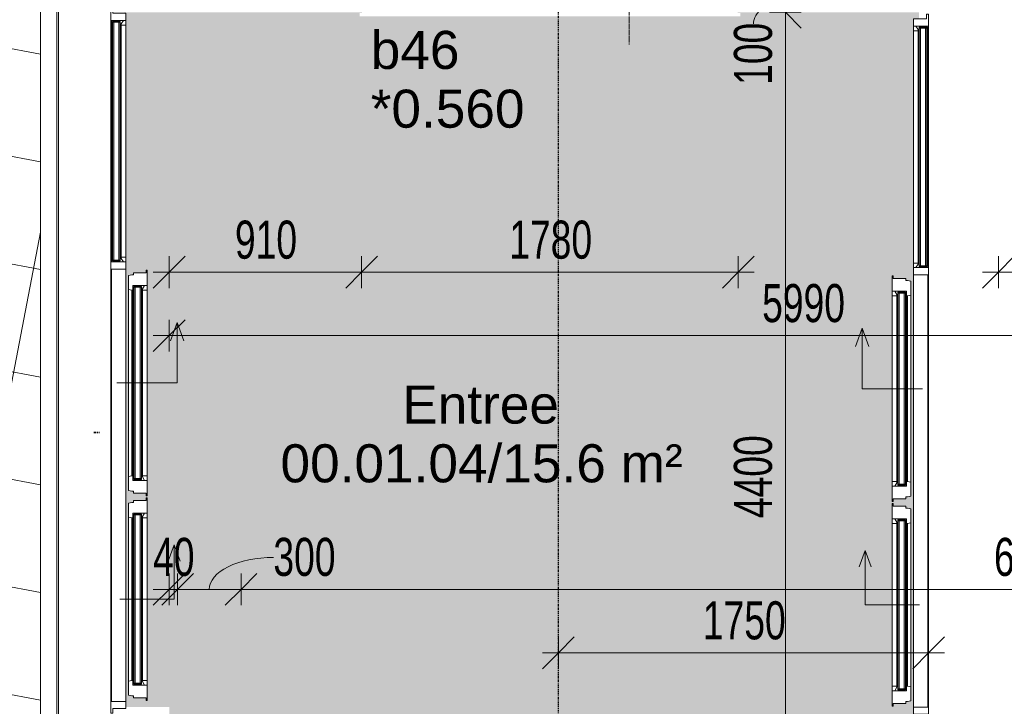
# Model space of a CAD drawing. Header units: millimetres. Extents: x -80560 to 110805, y -11020 to 52719.
# Tile 22 of 152: x 37749 to 42402, y 36368 to 39614. Entities that reach past the tile are written whole.
import ezdxf

# ---------------------------------------------------------------- set-up
doc = ezdxf.new("R2010")
doc.units = ezdxf.units.MM
for name, pattern in [('CENTER2', [20, 8, -4, 4, -4]), ('DASHDOT2', [8, 4, -2, 0, -2]), ('DASHED2', [6, 4, -2]), ('DASHED2-1', [3, 2, -1])]:
    doc.linetypes.add(name, pattern=pattern)
for name, color, linetype, lineweight in [('A-ANNO-DIMS', 211, 'Continuous', 9), ('A-ANNO-DIMS-100', 211, 'Continuous', 9), ('A-AREA-IDEN', 2, 'Continuous', 9), ('A-DETL', 90, 'Continuous', 18), ('A-DETL-HDLN', 90, 'DASHED2', 18), ('A-DETL-MBND', 5, 'Continuous', 18), ('A-DOOR', 31, 'Continuous', 18), ('A-DOOR-FRAM', 31, 'Continuous', 18), ('A-FLOR', 192, 'Continuous', 18), ('A-FLOR-OVHD', 1, 'DASHED2-1', 18), ('A-FLOR-PATT', 8, 'Continuous', 18), ('A-GENM', 13, 'Continuous', 18), ('A-GLAZ', 151, 'Continuous', 18), ('A-GLAZ-IDEN', 152, 'Continuous', 18), ('A-GLAZ-SILL', 1, 'Continuous', 18), ('S-GRID', 1, 'Continuous', 9)]:
    doc.layers.add(name, color=color, linetype=linetype, lineweight=lineweight)
doc.styles.add('Arial', font='arial.ttf', dxfattribs={"height": 180})
doc.styles.add('Arial_6', font='arial.ttf', dxfattribs={"width": 0.7, "height": 180})
doc.dimstyles.new('n3o_1_8', dxfattribs={"dimscale": 304.8, "dimtxt": 183.646692, "dimasz": 0.492126, "dimexe": 0.246063, "dimexo": 0.0625, "dimgap": 0.032808, "dimtad": 1, "dimdec": 0, "dimdsep": 46, "dimtxsty": 'Arial_6', "dimblk1": 'OBLIQUE', "dimblk2": 'OBLIQUE', "dimsah": 1, "dimcen": 0.09, "dimdle": 0.246063, "dimazin": 0, "dimtfac": 1, "dimtdec": 4, "dimtix": 1, "dimtmove": 0, "dimatfit": 3, "dimfxl": 0.246063, "dimfxlon": 1, "dimtvp": 1, "dimtolj": 1, "dimtzin": 0, "dimarcsym": 2})
doc.dimstyles.new('n3o_1_8_1', dxfattribs={"dimscale": 304.8, "dimtxt": 183.646692, "dimasz": 0.492126, "dimexe": 0.246063, "dimexo": 0.0625, "dimgap": 0.032808, "dimtad": 1, "dimdec": 0, "dimdsep": 46, "dimtxsty": 'Arial_6', "dimblk1": 'OBLIQUE', "dimblk2": 'OBLIQUE', "dimsah": 1, "dimcen": 0.09, "dimdle": 0.246063, "dimazin": 0, "dimtfac": 1, "dimtdec": 4, "dimtix": 1, "dimtmove": 2, "dimatfit": 3, "dimfxl": 0.246063, "dimfxlon": 1, "dimtvp": 1, "dimtolj": 1, "dimtzin": 0, "dimarcsym": 2})
doc.dimstyles.new('n3o_1_8_2', dxfattribs={"dimscale": 304.8, "dimtxt": 183.646692, "dimasz": 0.492126, "dimexe": 0.246063, "dimexo": 0.0625, "dimgap": 0.032808, "dimtad": 1, "dimdec": 0, "dimdsep": 46, "dimtxsty": 'Arial_6', "dimblk1": 'OBLIQUE', "dimblk2": 'OBLIQUE', "dimsah": 1, "dimcen": 0.09, "dimdle": 0.246063, "dimazin": 0, "dimtfac": 1, "dimtdec": 4, "dimtix": 1, "dimtmove": 1, "dimatfit": 3, "dimfxl": 0.246063, "dimfxlon": 1, "dimtvp": 1, "dimtolj": 1, "dimtzin": 0, "dimarcsym": 2})
doc.dimstyles.new('n3o_1_8_3', dxfattribs={"dimscale": 304.8, "dimtxt": 183.646692, "dimasz": 0.492126, "dimexe": 0.246063, "dimexo": 0.0625, "dimgap": 0.032808, "dimtad": 1, "dimdec": 0, "dimdsep": 46, "dimtxsty": 'Arial_6', "dimblk1": 'OBLIQUE', "dimblk2": 'OBLIQUE', "dimsah": 1, "dimcen": 0.09, "dimdle": 0.246063, "dimazin": 0, "dimtfac": 1, "dimtdec": 4, "dimtix": 1, "dimtmove": 0, "dimatfit": 3, "dimfxl": 0.246063, "dimfxlon": 1, "dimtvp": 1, "dimtolj": 1, "dimtzin": 0, "dimarcsym": 2})

# ---------------------------------------------------------------- blocks, each defined once
blk = doc.blocks.new('Leonardo College_EHA_1489_R18_CF_situatie_2020_rvt-1-DO_00 begane grond')
at = {"layer": 'A-FLOR-PATT', "lineweight": 9}
h = blk.add_hatch(dxfattribs=at)
h.set_pattern_fill('FP_25', color=43, style=0, pattern_type=2)
h.set_pattern_definition([(169.149, (24084.14, 38525.2), (-94.128, -491.06), []), (259.149, (24084.14, 38525.2), (491.06, -94.128), [])])
h.paths.add_polyline_path([(14151.7, 9821), (14151.7, 34634), (13184, 34634), (13184, 34771), (12951.7, 34771), (12951.7, 48157), (13184, 48157), (13184, 48216), (18550, 48216), (18550, 48157), (19450, 48157), (19450, 48216), (19700, 48216), (19700, 48157), (20600, 48157), (20600, 48216), (21650, 48216), (21650, 48157), (22550, 48157), (22550, 48216), (23000, 48216), (23000, 48157), (24100, 48157), (24100, 48216), (26625, 48216), (26625, 48202), (26650, 48201.5), (26650, 48157), (28000, 48157), (28000, 48202), (28025, 48202), (28025, 48216), (29775, 48216), (29775, 48202), (29800, 48201), (29800, 48157), (29805, 48157), (29805, 48201), (29825, 48201), (29825, 48166.5), (31125, 48166.5), (31125, 48201), (31145, 48201), (31145, 48157), (31150, 48157), (31150, 48202), (31175, 48202), (31175, 48216), (32800, 48216), (32800, 48157), (33630.7, 48157), (33630.7, 49580.6), (7590.2, 49580.6), (7590.2, 9821), (12289, 9821)], flags=0)
h.paths.add_polyline_path([(10632.4, 32055), (10632.4, 32075), (10622.4, 32075), (10622.4, 32055), (10282.4, 32055), (10282.4, 32075), (10272.4, 32075), (10272.4, 32055), (9932.4, 32055), (9932.4, 32075), (9922.4, 32075), (9922.4, 32055), (9582.4, 32055), (9582.4, 32075), (9572.4, 32075), (9572.4, 32055), (9232.4, 32055), (9232.4, 32075), (9222.4, 32075), (9222.4, 32055), (8882.4, 32055), (8882.4, 32075), (8877.4, 32075), (8877.4, 32655), (10977.4, 32655), (10977.4, 32075), (10972.4, 32075), (10972.4, 32055)], flags=0)
h.paths.add_polyline_path([(67959.7, 48157), (67959.7, 49580.6), (48811.5, 49580.6), (48807.2, 48216), (49300, 48216), (49300, 48157), (51100, 48157), (51100, 48216), (54550, 48216), (54550, 48157), (57250, 48157), (57250, 48216), (60400, 48216), (60400, 48157), (62200, 48157), (62200, 48216), (64450, 48216), (64450, 48157), (67499.3, 48157)], flags=0)
h.paths.add_polyline_path([(27719, 48165.9), (27719, 48210.9), (27991, 48210.9), (27991, 48165.9), (27853.6, 48165.9)], flags=0)
h.paths.add_polyline_path([(27266.3, 48165.9), (26659, 48165.9), (26659, 48210.9), (27711, 48210.9), (27711, 48165.9), (27559.9, 48165.9)], flags=0)
h.paths.add_polyline_path([(31120.2, 48171), (29829, 48171), (29829, 48201), (31120.2, 48201)], flags=0)
at = {"layer": 'A-DETL-MBND', "color": 254}
for p, q in [((13037.7, 39980.3), (13037.7, 34857)), ((13037.7, 34857), (13037.7, 39980.3))]:
    blk.add_line(p, q, dxfattribs=at)
at = {"layer": 'A-FLOR', "color": 7}
blk.add_line((12951.7, 34771), (12951.7, 48157), dxfattribs=at)
blk = doc.blocks.new('merk 3300 entree schuifpui - merk 3300 entree schuifpui-33769184-DO_00 begane grond')
at = {"layer": 'A-GLAZ'}
for p, q in [((-1588, 0), (-1666, 0)), ((-1666, 0), (-1666, -10)), ((-1588, -4), (-1588, 0)), ((411.97, 0), (411.97, -4)), ((489.97, 0), (411.97, 0)), ((489.97, -4), (489.97, 0)), ((1666, 0), (1588, 0)), ((1588, 0), (1588, -4)), ((1666, -10), (1666, 0)), ((-1666, -10), (-1644, -10)), ((-1644, -10), (-1644, -72)), ((-1610, -72), (-1610, -4)), ((-1610, -4), (-1588, -4)), ((411.97, -4), (433.97, -4)), ((433.97, -4), (433.97, -72)), ((467.97, -72), (467.97, -4)), ((467.97, -4), (489.97, -4)), ((1588, -4), (1610, -4)), ((1610, -4), (1610, -72)), ((1644, -72), (1644, -10)), ((1644, -10), (1666, -10)), ((-1644, -72), (-1610, -72)), ((433.97, -72), (467.97, -72)), ((1610, -72), (1644, -72))]:
    blk.add_line(p, q, dxfattribs=at)
at = {"layer": 'A-GLAZ-SILL'}
for p, q in [((-1588, 0), (411.97, 0)), ((489.97, 0), (1588, 0)), ((411.97, -4), (-1588, -4)), ((1588, -4), (489.97, -4)), ((433.97, -72), (-1610, -72))]:
    blk.add_line(p, q, dxfattribs=at)
blk = doc.blocks.new('merk 3300 entree schuifpui b - merk 3300 entree schuifpui b-34281944-DO_00 begane grond')
at = {"layer": 'A-GLAZ'}
for p, q in [((-2168.5, 72), (-2134.5, 72)), ((-2168.5, 10), (-2168.5, 72)), ((-2134.5, 72), (-2134.5, 4)), ((-1119.48, 72), (-1085.48, 72)), ((-1119.48, 4), (-1119.48, 72)), ((-1085.48, 72), (-1085.48, 4)), ((958.47, 72), (992.47, 72)), ((958.47, 4), (958.47, 72)), ((992.47, 72), (992.47, 4)), ((2134.5, 72), (2168.5, 72)), ((2134.5, 4), (2134.5, 72)), ((2168.5, 72), (2168.5, 10)), ((-2190.5, 10), (-2168.5, 10)), ((-2190.5, 0), (-2190.5, 10)), ((-2134.5, 4), (-2112.5, 4)), ((-2112.5, 4), (-2112.5, 0)), ((-1141.48, 4), (-1119.48, 4)), ((-1141.48, 0), (-1141.48, 4)), ((-1085.48, 4), (-1063.48, 4)), ((-1063.48, 4), (-1063.48, 0)), ((936.47, 4), (958.47, 4)), ((936.47, 0), (936.47, 4)), ((992.47, 4), (1014.47, 4)), ((1014.47, 4), (1014.47, 0)), ((2112.5, 4), (2134.5, 4)), ((2112.5, 0), (2112.5, 4)), ((2168.5, 10), (2190.5, 10)), ((2190.5, 10), (2190.5, 0)), ((-2112.5, 0), (-2190.5, 0)), ((-1063.48, 0), (-1141.48, 0)), ((1014.47, 0), (936.47, 0)), ((2190.5, 0), (2112.5, 0))]:
    blk.add_line(p, q, dxfattribs=at)
at = {"layer": 'A-GLAZ-SILL'}
for p, q in [((-1085.48, 72), (958.47, 72)), ((-2112.5, 4), (-1141.48, 4)), ((-1141.48, 0), (-2112.5, 0)), ((-1063.48, 4), (936.47, 4)), ((936.47, 0), (-1063.48, 0)), ((1014.47, 4), (2112.5, 4)), ((2112.5, 0), (1014.47, 0))]:
    blk.add_line(p, q, dxfattribs=at)
blk = doc.blocks.new('30_n3o_RT72_glas met glaslat - Type 1-33934751-DO_00 begane grond')
at = {"layer": 'A-GENM'}
for points in [[(-566, -5), (-566, -11), (566, -11), (566, -5), (-457, -5)], [(-566, -35), (-566, -41), (566, -41), (566, -35), (-457, -35)]]:
    blk.add_hatch(color=256, dxfattribs=at).paths.add_polyline_path(points, flags=0)
for p, q in [((566, -5), (-566, -5)), ((-566, -5), (-566, -11)), ((-562, -5), (-566, -5)), ((-566, -5), (-566, -41)), ((-566, -11), (566, -11)), ((566, -35), (-566, -35)), ((-566, -35), (-566, -41)), ((-566, -41), (566, -41)), ((-566, -41), (-562, -41)), ((-562, -41), (-562, -5)), ((566, -5), (562, -5)), ((562, -5), (562, -41)), ((562, -41), (566, -41)), ((566, -11), (566, -5)), ((566, -41), (566, -5)), ((566, -41), (566, -35))]:
    blk.add_line(p, q, dxfattribs=at)
blk = doc.blocks.new('DPWP_merk 3300 entree schuifpui Frame1 - Type 1-33949625-DO_00 begane grond')
at = {"layer": 'A-DOOR'}
for p, q in [((441.67, -80), (-441.67, -80)), ((439.17, -96), (-439.17, -96)), ((439.17, -100), (-439.17, -100))]:
    blk.add_line(p, q, dxfattribs=at)
at = {"layer": 'A-DOOR-FRAM'}
for p, q in [((-508.67, -80), (-511.17, -96)), ((-441.67, -80), (-508.67, -80)), ((-439.17, -96), (-441.67, -80)), ((441.67, -80), (439.17, -96)), ((508.67, -80), (441.67, -80)), ((511.17, -96), (508.67, -80)), ((-511.17, -104), (-521.17, -104)), ((-521.17, -104), (-521.17, -164)), ((-511.17, -96), (-511.17, -104)), ((-461.17, -168), (-461.17, -100)), ((-461.17, -100), (-439.17, -100)), ((-439.17, -100), (-439.17, -96)), ((439.17, -96), (439.17, -100)), ((439.17, -100), (461.17, -100)), ((461.17, -100), (461.17, -168)), ((511.17, -104), (511.17, -96)), ((521.17, -104), (511.17, -104)), ((521.17, -164), (521.17, -104)), ((-521.17, -164), (-533.17, -164)), ((-533.17, -164), (-533.17, -168)), ((-533.17, -168), (-461.17, -168)), ((461.17, -168), (533.17, -168)), ((533.17, -164), (521.17, -164)), ((533.17, -168), (533.17, -164))]:
    blk.add_line(p, q, dxfattribs=at)
blk = doc.blocks.new('DPWP_merk 3300 entree schuifpui Frame2 - Type 1-33949665-DO_00 begane grond')
at = {"layer": 'A-DOOR'}
for p, q in [((387.315, -80), (-387.315, -80)), ((384.815, -96), (-384.815, -96)), ((384.815, -100), (-384.815, -100))]:
    blk.add_line(p, q, dxfattribs=at)
at = {"layer": 'A-DOOR-FRAM'}
for p, q in [((-454.315, -80), (-456.815, -96)), ((-387.315, -80), (-454.315, -80)), ((-384.815, -96), (-387.315, -80)), ((387.315, -80), (384.815, -96)), ((454.315, -80), (387.315, -80)), ((456.815, -96), (454.315, -80)), ((-456.815, -104), (-466.815, -104)), ((-466.815, -104), (-466.815, -164)), ((-456.815, -96), (-456.815, -104)), ((-406.815, -168), (-406.815, -100)), ((-406.815, -100), (-384.815, -100)), ((-384.815, -100), (-384.815, -96)), ((384.815, -96), (384.815, -100)), ((384.815, -100), (406.815, -100)), ((406.815, -100), (406.815, -168)), ((456.815, -104), (456.815, -96)), ((466.815, -104), (456.815, -104)), ((466.815, -164), (466.815, -104)), ((-466.815, -164), (-478.815, -164)), ((-478.815, -164), (-478.815, -168)), ((-478.815, -168), (-406.815, -168)), ((406.815, -168), (478.815, -168)), ((478.815, -164), (466.815, -164)), ((478.815, -168), (478.815, -164))]:
    blk.add_line(p, q, dxfattribs=at)
blk = doc.blocks.new('Mobility Plan Swing v2 - Mobility Plan Swing v2-33950091-DO_00 begane grond')
at = {"layer": 'A-GENM'}
for p, q in [((0, -142.9), (0, 142.9)), ((285.7, -142.9), (199.1, -111.3)), ((0, -142.9), (285.7, -142.9)), ((285.7, -142.9), (199.1, -174.4))]:
    blk.add_line(p, q, dxfattribs=at)
blk = doc.blocks.new('Mobility Plan Swing v2 - Mobility Plan Swing v2-33950092-DO_00 begane grond')
at = {"layer": 'A-GENM'}
for p, q in [((0, -128.3), (0, 128.3)), ((0, -128.3), (256.6, -128.3)), ((256.6, -128.3), (178.8, -100)), ((256.6, -128.3), (178.8, -156.6))]:
    blk.add_line(p, q, dxfattribs=at)
blk = doc.blocks.new('DPWP_30_n3o_RT72_glas met glaslat Frame1 - Type 1-33934754-DO_00 begane grond')
at = {"layer": 'A-GENM'}
for p, q in [((-554.332, -5), (-571.015, -15)), ((-571.015, -27), (-549.015, -27)), ((-549.015, -5), (-554.332, -5)), ((549.015, -5), (-549.015, -5)), ((-549.015, -27), (-549.015, -5)), ((549.015, -27), (-549.015, -27)), ((554.332, -5), (549.015, -5)), ((549.015, -5), (549.015, -27)), ((549.015, -27), (571.015, -27)), ((571.015, -15), (554.332, -5))]:
    blk.add_line(p, q, dxfattribs=at)
blk = doc.blocks.new('30_n3o_RT72_glas met glaslat - Type 1-33950081-DO_00 begane grond')
at = {"layer": 'A-GENM'}
for points in [[(-456.17, -11), (456.17, -11), (456.17, -5), (-456.17, -5)], [(-456.17, -41), (456.17, -41), (456.17, -35), (-456.17, -35)]]:
    blk.add_hatch(color=256, dxfattribs=at).paths.add_polyline_path(points, flags=0)
for p, q in [((456.17, -5), (-456.17, -5)), ((-456.17, -5), (-456.17, -11)), ((-452.17, -5), (-456.17, -5)), ((-456.17, -5), (-456.17, -41)), ((-456.17, -11), (456.17, -11)), ((456.17, -35), (-456.17, -35)), ((-456.17, -35), (-456.17, -41)), ((-456.17, -41), (456.17, -41)), ((-456.17, -41), (-452.17, -41)), ((-452.17, -41), (-452.17, -5)), ((456.17, -5), (452.17, -5)), ((452.17, -5), (452.17, -41)), ((452.17, -41), (456.17, -41)), ((456.17, -11), (456.17, -5)), ((456.17, -41), (456.17, -5)), ((456.17, -41), (456.17, -35))]:
    blk.add_line(p, q, dxfattribs=at)
blk = doc.blocks.new('DPWP_30_n3o_RT72_glas met glaslat Frame1 - Type 1-33950084-DO_00 begane grond')
at = {"layer": 'A-GENM'}
for p, q in [((-444.487, -5), (-461.17, -15)), ((-461.17, -27), (-439.17, -27)), ((-439.17, -5), (-444.487, -5)), ((439.17, -5), (-439.17, -5)), ((-439.17, -27), (-439.17, -5)), ((439.17, -27), (-439.17, -27)), ((444.487, -5), (439.17, -5)), ((439.17, -5), (439.17, -27)), ((439.17, -27), (461.17, -27)), ((461.17, -15), (444.487, -5))]:
    blk.add_line(p, q, dxfattribs=at)
blk = doc.blocks.new('30_n3o_RT72_glas met glaslat - Type 1-33950087-DO_00 begane grond')
at = {"layer": 'A-GENM'}
for points in [[(-401.8, -5), (-401.8, -11), (401.8, -11), (401.8, -5), (-291.4, -5)], [(-401.8, -35), (-401.8, -41), (401.8, -41), (401.8, -35), (-291.4, -35)]]:
    blk.add_hatch(color=256, dxfattribs=at).paths.add_polyline_path(points, flags=0)
for p, q in [((401.8, -5), (-401.8, -5)), ((-401.8, -5), (-401.8, -11)), ((-397.8, -5), (-401.8, -5)), ((-401.8, -5), (-401.8, -41)), ((-401.8, -11), (401.8, -11)), ((401.8, -35), (-401.8, -35)), ((-401.8, -35), (-401.8, -41)), ((-401.8, -41), (401.8, -41)), ((-401.8, -41), (-397.8, -41)), ((-397.8, -41), (-397.8, -5)), ((401.8, -5), (397.8, -5)), ((397.8, -5), (397.8, -41)), ((397.8, -41), (401.8, -41)), ((401.8, -11), (401.8, -5)), ((401.8, -41), (401.8, -5)), ((401.8, -41), (401.8, -35))]:
    blk.add_line(p, q, dxfattribs=at)
blk = doc.blocks.new('DPWP_30_n3o_RT72_glas met glaslat Frame1 - Type 1-33950090-DO_00 begane grond')
at = {"layer": 'A-GENM'}
for p, q in [((-390.132, -5), (-406.815, -15)), ((-406.815, -27), (-384.815, -27)), ((-384.815, -5), (-390.132, -5)), ((384.815, -5), (-384.815, -5)), ((-384.815, -27), (-384.815, -5)), ((384.815, -27), (-384.815, -27)), ((390.132, -5), (384.815, -5)), ((384.815, -5), (384.815, -27)), ((384.815, -27), (406.815, -27)), ((406.815, -15), (390.132, -5))]:
    blk.add_line(p, q, dxfattribs=at)
blk = doc.blocks.new('30_n3o_RT72_glas met glaslat - Type 1-34281951-DO_00 begane grond')
at = {"layer": 'A-GENM'}
for points in [[(-566.015, 35), (566.015, 35), (566.015, 41), (-566.015, 41)], [(-566.015, 5), (566.015, 5), (566.015, 11), (-566.015, 11)]]:
    blk.add_hatch(color=256, dxfattribs=at).paths.add_polyline_path(points, flags=0)
for p, q in [((566.015, 41), (-566.015, 41)), ((-566.015, 41), (-566.015, 35)), ((-562.015, 41), (-566.015, 41)), ((-566.015, 41), (-566.015, 5)), ((-566.015, 35), (566.015, 35)), ((566.015, 11), (-566.015, 11)), ((-566.015, 11), (-566.015, 5)), ((-566.015, 5), (566.015, 5)), ((-566.015, 5), (-562.015, 5)), ((-562.015, 5), (-562.015, 41)), ((566.015, 41), (562.015, 41)), ((562.015, 41), (562.015, 5)), ((562.015, 5), (566.015, 5)), ((566.015, 35), (566.015, 41)), ((566.015, 5), (566.015, 41)), ((566.015, 5), (566.015, 11))]:
    blk.add_line(p, q, dxfattribs=at)
blk = doc.blocks.new('DPWP_merk 3300 entree schuifpui b Window2 - Type 1-34281955-DO_00 begane grond')
at = {"layer": 'A-DOOR'}
for p, q in [((-439.17, 100), (439.17, 100)), ((-439.17, 96), (439.17, 96)), ((-441.67, 80), (441.67, 80))]:
    blk.add_line(p, q, dxfattribs=at)
at = {"layer": 'A-DOOR-FRAM'}
for p, q in [((-533.17, 168), (-461.17, 168)), ((-533.17, 164), (-533.17, 168)), ((-521.17, 164), (-533.17, 164)), ((-521.17, 104), (-521.17, 164)), ((-461.17, 168), (-461.17, 100)), ((461.17, 168), (533.17, 168)), ((461.17, 100), (461.17, 168)), ((521.17, 164), (521.17, 104)), ((533.17, 164), (521.17, 164)), ((533.17, 168), (533.17, 164)), ((-511.17, 104), (-521.17, 104)), ((-511.17, 96), (-511.17, 104)), ((-508.67, 80), (-511.17, 96)), ((-461.17, 100), (-439.17, 100)), ((-439.17, 96), (-441.67, 80)), ((-439.17, 100), (-439.17, 96)), ((439.17, 100), (461.17, 100)), ((439.17, 96), (439.17, 100)), ((441.67, 80), (439.17, 96)), ((511.17, 96), (508.67, 80)), ((511.17, 104), (511.17, 96)), ((521.17, 104), (511.17, 104)), ((-441.67, 80), (-508.67, 80)), ((508.67, 80), (441.67, 80))]:
    blk.add_line(p, q, dxfattribs=at)
blk = doc.blocks.new('DPWP_merk 3300 entree schuifpui b Window1 - Type 1-34281966-DO_00 begane grond')
at = {"layer": 'A-DOOR'}
for p, q in [((-384.805, 100), (384.805, 100)), ((-384.805, 96), (384.805, 96)), ((-387.305, 80), (387.305, 80))]:
    blk.add_line(p, q, dxfattribs=at)
at = {"layer": 'A-DOOR-FRAM'}
for p, q in [((-478.805, 168), (-406.805, 168)), ((-478.805, 164), (-478.805, 168)), ((-466.805, 164), (-478.805, 164)), ((-466.805, 104), (-466.805, 164)), ((-406.805, 168), (-406.805, 100)), ((406.805, 168), (478.805, 168)), ((406.805, 100), (406.805, 168)), ((466.805, 164), (466.805, 104)), ((478.805, 164), (466.805, 164)), ((478.805, 168), (478.805, 164)), ((-456.805, 104), (-466.805, 104)), ((-456.805, 96), (-456.805, 104)), ((-454.305, 80), (-456.805, 96)), ((-406.805, 100), (-384.805, 100)), ((-384.805, 96), (-387.305, 80)), ((-384.805, 100), (-384.805, 96)), ((384.805, 100), (406.805, 100)), ((384.805, 96), (384.805, 100)), ((387.305, 80), (384.805, 96)), ((456.805, 96), (454.305, 80)), ((456.805, 104), (456.805, 96)), ((466.805, 104), (456.805, 104)), ((-387.305, 80), (-454.305, 80)), ((454.305, 80), (387.305, 80))]:
    blk.add_line(p, q, dxfattribs=at)
blk = doc.blocks.new('Mobility Plan Swing v2 - Mobility Plan Swing v2-34281973-DO_00 begane grond')
at = {"layer": 'A-GENM'}
for p, q in [((0, 142.9), (285.7, 142.9)), ((0, 142.9), (0, -142.9)), ((285.7, 142.9), (199.1, 174.4)), ((285.7, 142.9), (199.1, 111.3))]:
    blk.add_line(p, q, dxfattribs=at)
blk = doc.blocks.new('Mobility Plan Swing v2 - Mobility Plan Swing v2-34281974-DO_00 begane grond')
at = {"layer": 'A-GENM'}
for p, q in [((256.6, 128.3), (178.8, 156.6)), ((0, 128.3), (256.6, 128.3)), ((0, 128.3), (0, -128.3)), ((256.6, 128.3), (178.8, 100))]:
    blk.add_line(p, q, dxfattribs=at)
blk = doc.blocks.new('DPWP_30_n3o_RT72_glas met glaslat Frame1 - Type 1-34281954-DO_00 begane grond')
at = {"layer": 'A-GENM'}
for p, q in [((-549.015, 27), (-571.015, 27)), ((-571.015, 15), (-554.332, 5)), ((-554.332, 5), (-549.015, 5)), ((-549.015, 27), (549.015, 27)), ((-549.015, 5), (-549.015, 27)), ((-549.015, 5), (549.015, 5)), ((571.015, 27), (549.015, 27)), ((549.015, 27), (549.015, 5)), ((549.015, 5), (554.332, 5)), ((554.332, 5), (571.015, 15))]:
    blk.add_line(p, q, dxfattribs=at)
blk = doc.blocks.new('30_n3o_RT72_glas met glaslat - Type 1-34281958-DO_00 begane grond')
at = {"layer": 'A-GENM'}
for points in [[(-456.2, 41), (-456.2, 35), (456.2, 35), (456.2, 41), (-453.3, 41)], [(-456.2, 11), (-456.2, 5), (456.2, 5), (456.2, 11), (-453.3, 11)]]:
    blk.add_hatch(color=256, dxfattribs=at).paths.add_polyline_path(points, flags=0)
for p, q in [((456.2, 41), (-456.2, 41)), ((-456.2, 41), (-456.2, 35)), ((-452.2, 41), (-456.2, 41)), ((-456.2, 41), (-456.2, 5)), ((-456.2, 35), (456.2, 35)), ((456.2, 11), (-456.2, 11)), ((-456.2, 11), (-456.2, 5)), ((-456.2, 5), (456.2, 5)), ((-456.2, 5), (-452.2, 5)), ((-452.2, 5), (-452.2, 41)), ((456.2, 41), (452.2, 41)), ((452.2, 41), (452.2, 5)), ((452.2, 5), (456.2, 5)), ((456.2, 35), (456.2, 41)), ((456.2, 5), (456.2, 41)), ((456.2, 5), (456.2, 11))]:
    blk.add_line(p, q, dxfattribs=at)
blk = doc.blocks.new('DPWP_30_n3o_RT72_glas met glaslat Frame1 - Type 1-34281961-DO_00 begane grond')
at = {"layer": 'A-GENM'}
for p, q in [((-439.17, 27), (-461.17, 27)), ((-461.17, 15), (-444.487, 5)), ((-444.487, 5), (-439.17, 5)), ((-439.17, 27), (439.17, 27)), ((-439.17, 5), (-439.17, 27)), ((-439.17, 5), (439.17, 5)), ((461.17, 27), (439.17, 27)), ((439.17, 27), (439.17, 5)), ((439.17, 5), (444.487, 5)), ((444.487, 5), (461.17, 15))]:
    blk.add_line(p, q, dxfattribs=at)
blk = doc.blocks.new('30_n3o_RT72_glas met glaslat - Type 1-34281969-DO_00 begane grond')
at = {"layer": 'A-GENM'}
for points in [[(-401.805, 35), (401.805, 35), (401.805, 41), (-401.805, 41)], [(-401.805, 5), (401.805, 5), (401.805, 11), (-401.805, 11)]]:
    blk.add_hatch(color=256, dxfattribs=at).paths.add_polyline_path(points, flags=0)
for p, q in [((401.805, 41), (-401.805, 41)), ((-401.805, 41), (-401.805, 35)), ((-397.805, 41), (-401.805, 41)), ((-401.805, 41), (-401.805, 5)), ((-401.805, 35), (401.805, 35)), ((401.805, 11), (-401.805, 11)), ((-401.805, 11), (-401.805, 5)), ((-401.805, 5), (401.805, 5)), ((-401.805, 5), (-397.805, 5)), ((-397.805, 5), (-397.805, 41)), ((401.805, 41), (397.805, 41)), ((397.805, 41), (397.805, 5)), ((397.805, 5), (401.805, 5)), ((401.805, 35), (401.805, 41)), ((401.805, 5), (401.805, 41)), ((401.805, 5), (401.805, 11))]:
    blk.add_line(p, q, dxfattribs=at)
blk = doc.blocks.new('DPWP_30_n3o_RT72_glas met glaslat Frame1 - Type 1-34281972-DO_00 begane grond')
at = {"layer": 'A-GENM'}
for p, q in [((-384.805, 27), (-406.805, 27)), ((-406.805, 15), (-390.122, 5)), ((-390.122, 5), (-384.805, 5)), ((-384.805, 27), (384.805, 27)), ((-384.805, 5), (-384.805, 27)), ((-384.805, 5), (384.805, 5)), ((406.805, 27), (384.805, 27)), ((384.805, 27), (384.805, 5)), ((384.805, 5), (390.122, 5)), ((390.122, 5), (406.805, 15))]:
    blk.add_line(p, q, dxfattribs=at)
blk = doc.blocks.new('DIMBLOCK107-DO_00 begane grond')
at = {"layer": 'A-ANNO-DIMS-100'}
for p, q in [((41368, 39650), (41293, 39725)), ((41293, 39650), (41443, 39650)), ((41368, 39650), (41293, 39650)), ((41368, 35250), (41368, 39650)), ((41368, 39650), (41443, 39575)), ((41368, 35250), (41293, 35325)), ((41293, 35250), (41443, 35250)), ((41368, 35250), (41293, 35250)), ((41368, 35250), (41443, 35175))]:
    blk.add_line(p, q, dxfattribs=at)
at = {"layer": 'A-ANNO-DIMS-100', "color": 0, "insert": (41124.3, 37257.9), "char_height": 180, "width": 461.094, "attachment_point": 1, "rotation": 90, "line_spacing_factor": 0.941778, "style": 'Arial_6'}
blk.add_mtext('4400', dxfattribs=at)
blk = doc.blocks.new('_Oblique')
at = {"color": 0, "linetype": 'ByBlock', "lineweight": -2}
blk.add_line((-0.5, -0.5), (0.5, 0.5), dxfattribs=at)
blk = doc.blocks.new('DIMBLOCK108-DO_00 begane grond')
at = {"layer": 'A-ANNO-DIMS-100'}
for p, q in [((41368, 39750), (41293, 39825)), ((41293, 39750), (41443, 39750)), ((41368, 39750), (41293, 39750)), ((41368, 39650), (41368, 39750)), ((41368, 39750), (41443, 39675)), ((41368, 39650), (41293, 39725)), ((41293, 39650), (41443, 39650)), ((41368, 39650), (41293, 39650)), ((41368, 39650), (41443, 39575))]:
    blk.add_line(p, q, dxfattribs=at)
blk.add_ellipse((41368, 39594.7), major_axis=(151.3, 0), ratio=0.695994, start_param=1.570796, end_param=3.141593, dxfattribs=at)
at = {"layer": 'A-ANNO-DIMS-100', "color": 0, "insert": (41124.3, 39306.5), "char_height": 180, "width": 345.821, "attachment_point": 1, "rotation": 90, "line_spacing_factor": 0.941778, "style": 'Arial_6'}
blk.add_mtext('100', dxfattribs=at)
blk = doc.blocks.new('DIMBLOCK209-DO_00 begane grond')
at = {"layer": 'A-ANNO-DIMS-100'}
for p, q in [((38455.3, 38120.8), (38530.3, 38195.8)), ((38455.3, 38195.8), (38455.3, 38045.8)), ((38455.3, 38120.8), (38455.3, 38195.8)), ((44444.8, 38120.8), (44519.8, 38195.8)), ((44444.8, 38195.8), (44444.8, 38045.8)), ((44444.8, 38120.8), (44444.8, 38195.8)), ((38380.3, 38120.8), (44444.8, 38120.8)), ((38455.3, 38120.8), (38380.3, 38045.8)), ((44444.8, 38120.8), (44369.8, 38045.8))]:
    blk.add_line(p, q, dxfattribs=at)
at = {"layer": 'A-ANNO-DIMS-100', "color": 0, "insert": (41257.9, 38364.5), "char_height": 180, "width": 461.094, "attachment_point": 1, "line_spacing_factor": 0.941778, "style": 'Arial_6'}
blk.add_mtext('5990', dxfattribs=at)
blk = doc.blocks.new('DIMBLOCK274-DO_00 begane grond')
at = {"layer": 'A-ANNO-DIMS-100'}
for p, q in [((38455.3, 38420.8), (38530.3, 38495.8)), ((38455.3, 38495.8), (38455.3, 38345.8)), ((38455.3, 38420.8), (38455.3, 38495.8)), ((39364.8, 38420.8), (39439.8, 38495.8)), ((39364.8, 38495.8), (39364.8, 38345.8)), ((39364.8, 38420.8), (39364.8, 38495.8)), ((38380.3, 38420.8), (39364.8, 38420.8)), ((38455.3, 38420.8), (38380.3, 38345.8)), ((39364.8, 38420.8), (39289.8, 38345.8))]:
    blk.add_line(p, q, dxfattribs=at)
at = {"layer": 'A-ANNO-DIMS-100', "color": 0, "insert": (38766, 38664.5), "char_height": 180, "width": 345.821, "attachment_point": 1, "line_spacing_factor": 0.941778, "style": 'Arial_6'}
blk.add_mtext('910', dxfattribs=at)
blk = doc.blocks.new('DIMBLOCK275-DO_00 begane grond')
at = {"layer": 'A-ANNO-DIMS-100'}
for p, q in [((39364.8, 38420.8), (39439.8, 38495.8)), ((39364.8, 38495.8), (39364.8, 38345.8)), ((39364.8, 38420.8), (39364.8, 38495.8)), ((41144.8, 38420.8), (41219.8, 38495.8)), ((41144.8, 38495.8), (41144.8, 38345.8)), ((41144.8, 38420.8), (41144.8, 38495.8)), ((39364.8, 38420.8), (39289.8, 38345.8)), ((39364.8, 38420.8), (41219.8, 38420.8)), ((41144.8, 38420.8), (41069.8, 38345.8))]:
    blk.add_line(p, q, dxfattribs=at)
at = {"layer": 'A-ANNO-DIMS-100', "color": 0, "insert": (40062.7, 38664.5), "char_height": 180, "width": 461.094, "attachment_point": 1, "line_spacing_factor": 0.941778, "style": 'Arial_6'}
blk.add_mtext('1780', dxfattribs=at)
blk = doc.blocks.new('DIMBLOCK292-DO_00 begane grond')
at = {"layer": 'A-ANNO-DIMS-100'}
for p, q in [((38455.3, 36920.8), (38530.3, 36995.8)), ((38455.3, 36995.8), (38455.3, 36845.8)), ((38455.3, 36920.8), (38455.3, 36995.8)), ((38494.8, 36920.8), (38569.8, 36995.8)), ((38494.8, 36845.8), (38494.8, 36995.8)), ((38380.3, 36920.8), (38494.8, 36920.8)), ((38455.3, 36920.8), (38380.3, 36845.8)), ((38494.8, 36920.8), (38419.8, 36845.8)), ((38494.8, 36920.8), (38494.8, 36845.8))]:
    blk.add_line(p, q, dxfattribs=at)
at = {"layer": 'A-ANNO-DIMS-100', "color": 0, "insert": (38379, 37164.5), "char_height": 180, "width": 230.547, "attachment_point": 1, "line_spacing_factor": 0.941778, "style": 'Arial_6'}
blk.add_mtext('40', dxfattribs=at)
blk = doc.blocks.new('DIMBLOCK293-DO_00 begane grond')
at = {"layer": 'A-ANNO-DIMS-100'}
for p, q in [((38494.8, 36920.8), (38569.8, 36995.8)), ((38494.8, 36845.8), (38494.8, 36995.8)), ((38794.8, 36920.8), (38869.8, 36995.8)), ((38794.8, 36845.8), (38794.8, 36995.8)), ((38494.8, 36920.8), (38419.8, 36845.8)), ((38494.8, 36920.8), (38794.8, 36920.8)), ((38494.8, 36920.8), (38494.8, 36845.8)), ((38794.8, 36920.8), (38719.8, 36845.8)), ((38794.8, 36920.8), (38794.8, 36845.8))]:
    blk.add_line(p, q, dxfattribs=at)
blk.add_ellipse((38947.8, 36920.8), major_axis=(303, 0), ratio=0.499215, start_param=1.570796, end_param=3.141593, dxfattribs=at)
at = {"layer": 'A-ANNO-DIMS-100', "color": 0, "insert": (38947.8, 37164.5), "char_height": 180, "width": 345.821, "attachment_point": 1, "line_spacing_factor": 0.941778, "style": 'Arial_6'}
blk.add_mtext('300', dxfattribs=at)
blk = doc.blocks.new('DIMBLOCK294-DO_00 begane grond')
at = {"layer": 'A-ANNO-DIMS-100'}
for p, q in [((38794.8, 36920.8), (38869.8, 36995.8)), ((38794.8, 36845.8), (38794.8, 36995.8)), ((45544.8, 36920.8), (45619.8, 36995.8)), ((45544.8, 36845.8), (45544.8, 36995.8)), ((38794.8, 36920.8), (38719.8, 36845.8)), ((38794.8, 36920.8), (45544.8, 36920.8)), ((38794.8, 36920.8), (38794.8, 36845.8)), ((45544.8, 36920.8), (45469.8, 36845.8)), ((45544.8, 36920.8), (45544.8, 36845.8))]:
    blk.add_line(p, q, dxfattribs=at)
at = {"layer": 'A-ANNO-DIMS-100', "color": 0, "insert": (42353.6, 37164.5), "char_height": 180, "width": 461.094, "attachment_point": 1, "line_spacing_factor": 0.941778, "style": 'Arial_6'}
blk.add_mtext('6750', dxfattribs=at)
blk = doc.blocks.new('DIMBLOCK334-DO_00 begane grond')
at = {"layer": 'A-ANNO-DIMS-100'}
for p, q in [((42374.8, 38420.8), (42449.8, 38495.8)), ((42374.8, 38495.8), (42374.8, 38345.8)), ((42374.8, 38420.8), (42374.8, 38495.8)), ((44424.8, 38420.8), (44499.8, 38495.8)), ((44424.8, 38495.8), (44424.8, 38345.8)), ((44424.8, 38420.8), (44424.8, 38495.8)), ((42299.8, 38420.8), (44424.8, 38420.8)), ((42374.8, 38420.8), (42299.8, 38345.8)), ((44424.8, 38420.8), (44349.8, 38345.8))]:
    blk.add_line(p, q, dxfattribs=at)
at = {"layer": 'A-ANNO-DIMS-100', "color": 0, "insert": (43207.7, 38664.5), "char_height": 180, "width": 461.094, "attachment_point": 1, "line_spacing_factor": 0.941778, "style": 'Arial_6'}
blk.add_mtext('2050', dxfattribs=at)
blk = doc.blocks.new('DIMBLOCK663-DO_00 begane grond')
at = {"layer": 'A-ANNO-DIMS-100'}
for p, q in [((40294.8, 36620.8), (40369.8, 36695.8)), ((40294.8, 36695.8), (40294.8, 36545.8)), ((40294.8, 36620.8), (40294.8, 36695.8)), ((42044.8, 36620.8), (42119.8, 36695.8)), ((42044.8, 36695.8), (42044.8, 36545.8)), ((42044.8, 36620.8), (42044.8, 36695.8)), ((40219.8, 36620.8), (42119.8, 36620.8)), ((40294.8, 36620.8), (40219.8, 36545.8)), ((42044.8, 36620.8), (41969.8, 36545.8))]:
    blk.add_line(p, q, dxfattribs=at)
at = {"layer": 'A-ANNO-DIMS-100', "color": 0, "insert": (40977.7, 36864.5), "char_height": 180, "width": 461.094, "attachment_point": 1, "line_spacing_factor": 0.941778, "style": 'Arial_6'}
blk.add_mtext('1750', dxfattribs=at)

msp = doc.modelspace()

# ---------------------------------------------------------------- hatches: boundary and pattern name
at = {"layer": 'A-FLOR-PATT'}
h = msp.add_hatch(dxfattribs=at)
h.set_pattern_fill('FP_23', color=256, style=0, pattern_type=2)
h.set_pattern_definition([(37.5, (24894.82, 0), (-3.20062, 97.88272), [3.353, -73.863, 3.353, -83.007, -82.55]), (37.5, (24894.82, 0), (-3.20062, 97.88272), [-163.576, 3.353, -79.197]), (7.5, (24894.82, 0), (89.9042, 143.36536), [3.353, -38.303, 3.353, -66.243, -26.67]), (7.5, (24894.82, 0), (89.9042, 143.36536), [-111.252, 3.353, -23.317]), (327.5, (24832.335, 0), (158.19843, 0.287), [3.353, -22.047, 3.353, -88.087, -119.38]), (327.5, (24832.335, 0), (158.19843, 0.287), [-116.84, 3.353, -116.027]), (317.5, (24832.33, 0), (152.71117, 44.58543), [3.353, -9.347, 3.353, -56.591, -68.58]), (317.5, (24832.33, 0), (152.71117, 44.58543), [-72.644, 3.353, -65.227])])
h.paths.add_polyline_path([(41882.6, 35250), (41999.8, 35250), (41999.8, 35281), (41972.8, 35281), (41972.8, 39618), (41999.8, 39618), (41999.8, 39650), (41142.8, 39650), (41142.8, 39645.5), (41154.8, 39645.5), (41154.8, 39630.5), (39354.8, 39630.5), (39354.8, 39645.5), (39366.8, 39645.5), (39366.8, 39650), (38240.8, 39650), (38241.1, 39645), (38250.8, 39645), (38250.8, 36364), (38455.3, 36364), (38455.3, 36025), (38462.8, 36025), (38462.8, 35725), (38455.3, 35725), (38455.3, 35350), (38794.8, 35350), (38794.8, 35250), (39533.2, 35250)], flags=0)
h.paths.add_polyline_path([(41876.8, 36369), (41872.8, 36369), (41872.8, 37326.6), (41876.8, 37326.6), (41876.8, 37314.6), (41936.8, 37314.6), (41936.8, 37304.6), (41944.8, 37304.6), (41960.8, 37302.1), (41960.8, 36393.5), (41940.8, 36391), (41936.8, 36391), (41936.8, 36381), (41876.8, 36381)], flags=0)
h.paths.add_polyline_path([(38350.8, 36396), (38346.8, 36396), (38346.8, 36408), (38286.8, 36408), (38286.8, 36418), (38278.8, 36418), (38262.8, 36420.5), (38262.8, 37329.1), (38282.8, 37331.6), (38286.8, 37331.6), (38286.8, 37341.6), (38346.8, 37341.6), (38346.8, 37353.6), (38350.8, 37353.6), (38350.8, 36408)], flags=0)
h.paths.add_polyline_path([(41876.8, 37336.6), (41872.8, 37336.6), (41872.8, 38403), (41876.8, 38403), (41876.8, 38391), (41936.8, 38391), (41936.8, 38381), (41944.8, 38381), (41960.8, 38378.5), (41960.8, 37361.1), (41940.8, 37358.6), (41936.8, 37358.6), (41936.8, 37348.6), (41876.8, 37348.6)], flags=0)
h.paths.add_polyline_path([(38350.8, 37363.6), (38346.8, 37363.6), (38346.8, 37375.6), (38286.8, 37375.6), (38286.8, 37385.6), (38278.8, 37385.6), (38262.8, 37388.1), (38262.8, 38405.5), (38282.8, 38408), (38286.8, 38408), (38286.8, 38418), (38346.8, 38418), (38346.8, 38430), (38350.8, 38430), (38350.8, 37375)], flags=0)

# ---------------------------------------------------------------- linework, layer by layer
at = {"layer": 'A-DETL', "linetype": 'DASHDOT2', "lineweight": 35}
msp.add_line((38098.5, 37663), (38125.7, 37663), dxfattribs=at)
at = {"layer": 'A-DETL-HDLN'}
msp.add_line((40629.5, 39897.1), (40629.5, 39497.1), dxfattribs=at)
at = {"layer": 'A-FLOR-OVHD'}
msp.add_line((37923.8, 48371), (37923.8, 35921), dxfattribs=at)
at = {"layer": 'S-GRID', "linetype": 'CENTER2', "lineweight": 25}
msp.add_line((40294.8, 4383.3), (40294.8, 52119.1), dxfattribs=at)

# ---------------------------------------------------------------- block references
at = {"color": 250, "lineweight": 5}
msp.add_blockref('Leonardo College_EHA_1489_R18_CF_situatie_2020_rvt-1-DO_00 begane grond', (24894.8, 0), dxfattribs=at)
at = {"layer": 'A-DOOR'}
for name, p, rotation in [('DPWP_merk 3300 entree schuifpui Frame1 - Type 1-33949625-DO_00 begane grond', (38182.8, 37896.8), 90.00000000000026), ('DPWP_merk 3300 entree schuifpui b Window2 - Type 1-34281955-DO_00 begane grond', (42040.8, 37869.8), 89.99999999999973), ('DPWP_merk 3300 entree schuifpui Frame2 - Type 1-33949665-DO_00 begane grond', (38182.8, 36874.8), 90.00000000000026), ('DPWP_merk 3300 entree schuifpui b Window1 - Type 1-34281966-DO_00 begane grond', (42040.8, 36847.8), 89.99999999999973)]:
    msp.add_blockref(name, p, dxfattribs=dict(at, rotation=rotation))
at = {"layer": 'A-GENM'}
for name, p, rotation in [('30_n3o_RT72_glas met glaslat - Type 1-33934751-DO_00 begane grond', (38182.8, 39040), 90.00000000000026), ('DPWP_30_n3o_RT72_glas met glaslat Frame1 - Type 1-33934754-DO_00 begane grond', (38223.8, 39040), 90.00000000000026), ('DPWP_30_n3o_RT72_glas met glaslat Frame1 - Type 1-34281954-DO_00 begane grond', (41999.8, 39013), 89.99999999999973), ('30_n3o_RT72_glas met glaslat - Type 1-34281951-DO_00 begane grond', (42040.8, 39013), 89.99999999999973), ('30_n3o_RT72_glas met glaslat - Type 1-33950081-DO_00 begane grond', (38282.8, 37896.8), 90.00000000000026), ('DPWP_30_n3o_RT72_glas met glaslat Frame1 - Type 1-33950084-DO_00 begane grond', (38323.8, 37896.8), 90.00000000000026), ('DPWP_30_n3o_RT72_glas met glaslat Frame1 - Type 1-34281961-DO_00 begane grond', (41899.8, 37869.8), 89.99999999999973), ('30_n3o_RT72_glas met glaslat - Type 1-34281958-DO_00 begane grond', (41940.8, 37869.8), 89.99999999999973), ('Mobility Plan Swing v2 - Mobility Plan Swing v2-33950091-DO_00 begane grond', (38350.8, 37896.8), 90.00000000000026), ('Mobility Plan Swing v2 - Mobility Plan Swing v2-34281973-DO_00 begane grond', (41872.8, 37869.8), 89.99999999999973), ('DPWP_30_n3o_RT72_glas met glaslat Frame1 - Type 1-33950090-DO_00 begane grond', (38323.8, 36874.8), 90.00000000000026), ('30_n3o_RT72_glas met glaslat - Type 1-33950087-DO_00 begane grond', (38282.8, 36874.8), 90.00000000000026), ('DPWP_30_n3o_RT72_glas met glaslat Frame1 - Type 1-34281972-DO_00 begane grond', (41899.8, 36847.8), 89.99999999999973), ('30_n3o_RT72_glas met glaslat - Type 1-34281969-DO_00 begane grond', (41940.8, 36847.8), 89.99999999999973), ('Mobility Plan Swing v2 - Mobility Plan Swing v2-33950092-DO_00 begane grond', (38350.8, 36874.8), 90.00000000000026), ('Mobility Plan Swing v2 - Mobility Plan Swing v2-34281974-DO_00 begane grond', (41872.8, 36847.8), 89.99999999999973)]:
    msp.add_blockref(name, p, dxfattribs=dict(at, rotation=rotation))
at = {"layer": 'A-GLAZ'}
for name, p, rotation in [('merk 3300 entree schuifpui - merk 3300 entree schuifpui-33769184-DO_00 begane grond', (38178.8, 38001), 90.00000000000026), ('merk 3300 entree schuifpui b - merk 3300 entree schuifpui b-34281944-DO_00 begane grond', (42044.8, 37449.5), 89.99999999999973)]:
    msp.add_blockref(name, p, dxfattribs=dict(at, rotation=rotation))

# ---------------------------------------------------------------- texts
at = {"layer": 'A-AREA-IDEN', "char_height": 180, "attachment_point": 1, "style": 'Arial'}
for s, insert, width in [('Entree', (39556.8, 37884.7), 865.822), ('00.01.04/15.6 m²', (38981.3, 37606.9), 2260.759)]:
    msp.add_mtext(s, dxfattribs=dict(at, insert=insert, width=width))
at = {"layer": 'A-GLAZ-IDEN', "lineweight": 9, "char_height": 180, "attachment_point": 1, "style": 'Arial'}
for s, insert, width in [('b46', (39407.7, 39561.5), 505.063), ('*0.560', (39407.7, 39283.7), 865.822)]:
    msp.add_mtext(s, dxfattribs=dict(at, insert=insert, width=width))

# ---------------------------------------------------------------- dimensions: what is measured, and where the dimension line sits
at = {"layer": 'A-ANNO-DIMS'}
dim = msp.add_linear_dim(base=(41368, 39750), p1=(41293, 39650), p2=(41293, 39750), angle=90, dimstyle='n3o_1_8_2', override={"dimpost": '<>', "dimfxl": 100}, dxfattribs=at)
dim.commit()
dim.dimension.update_dxf_attribs({"geometry": 'DIMBLOCK108-DO_00 begane grond', "text_midpoint": (41244.3, 39479.4), "dimtype": 160, "text_rotation": 90})
dim = msp.add_linear_dim(base=(41368, 39650), p1=(41293, 35250), p2=(41293, 39650), angle=90, dimstyle='n3o_1_8', override={"dimpost": '<>', "dimfxl": 4400}, dxfattribs=at)
dim.commit()
dim.dimension.update_dxf_attribs({"geometry": 'DIMBLOCK107-DO_00 begane grond', "text_midpoint": (41266.1, 37450)})
for base, p1, p2, dimstyle, override, picture, middle in [((39364.8189632, 38420.8340372), (38455.3189632, 38495.8340372), (39364.8189632, 38495.8340372), 'n3o_1_8', {"dimpost": '<>', "dimfxl": 909.5}, 'DIMBLOCK274-DO_00 begane grond', (38910.0689632, 38522.7371755)), ((41144.8, 38420.8), (39364.8, 38495.8), (41144.8, 38495.8), 'n3o_1_8', {"dimpost": '<>', "dimfxl": 1780}, 'DIMBLOCK275-DO_00 begane grond', (40254.8, 38522.7)), ((44424.8, 38420.8), (42374.8, 38495.8), (44424.8, 38495.8), 'n3o_1_8', {"dimpost": '<>', "dimfxl": 2050}, 'DIMBLOCK334-DO_00 begane grond', (43399.8, 38522.7)), ((44444.8189632, 38120.8340372), (38455.3189632, 38195.8340372), (44444.8189632, 38195.8340372), 'n3o_1_8', {"dimpost": '<>', "dimfxl": 5989.5}, 'DIMBLOCK209-DO_00 begane grond', (41450.0689632, 38222.7371755)), ((38494.8189632, 36920.8340372), (38455.3189632, 36995.8340372), (38494.8189632, 36845.8340372), 'n3o_1_8', {"dimpost": '<>', "dimfxl": 155.113668}, 'DIMBLOCK292-DO_00 begane grond', (38475.0689632, 37022.7371755)), ((42044.8, 36620.8), (40294.8, 36695.8), (42044.8, 36695.8), 'n3o_1_8_3', {"dimpost": '<>', "dimfxl": 1749.952}, 'DIMBLOCK663-DO_00 begane grond', (41169.8, 36722.7))]:
    dim = msp.add_linear_dim(base=base, p1=p1, p2=p2, dimstyle=dimstyle, override=override, dxfattribs=at)
    dim.commit()
    dim.dimension.update_dxf_attribs({"geometry": picture, "text_midpoint": middle})
for base, p1, p2, dimstyle, override, picture, middle in [((38794.8, 36920.8), (38494.8, 36845.8), (38794.8, 36845.8), 'n3o_1_8_2', {"dimpost": '<>', "dimfxl": 300}, 'DIMBLOCK293-DO_00 begane grond', (39120.7, 37044.5)), ((45544.8, 36920.8), (38794.8, 36845.8), (45544.8, 36845.8), 'n3o_1_8_1', {"dimpost": '<>', "dimfxl": 6750}, 'DIMBLOCK294-DO_00 begane grond', (42584.2, 37044.5))]:
    dim = msp.add_linear_dim(base=base, p1=p1, p2=p2, dimstyle=dimstyle, override=override, dxfattribs=at)
    dim.commit()
    dim.dimension.update_dxf_attribs({"geometry": picture, "text_midpoint": middle, "dimtype": 160})

doc.saveas('drawing.dxf')
